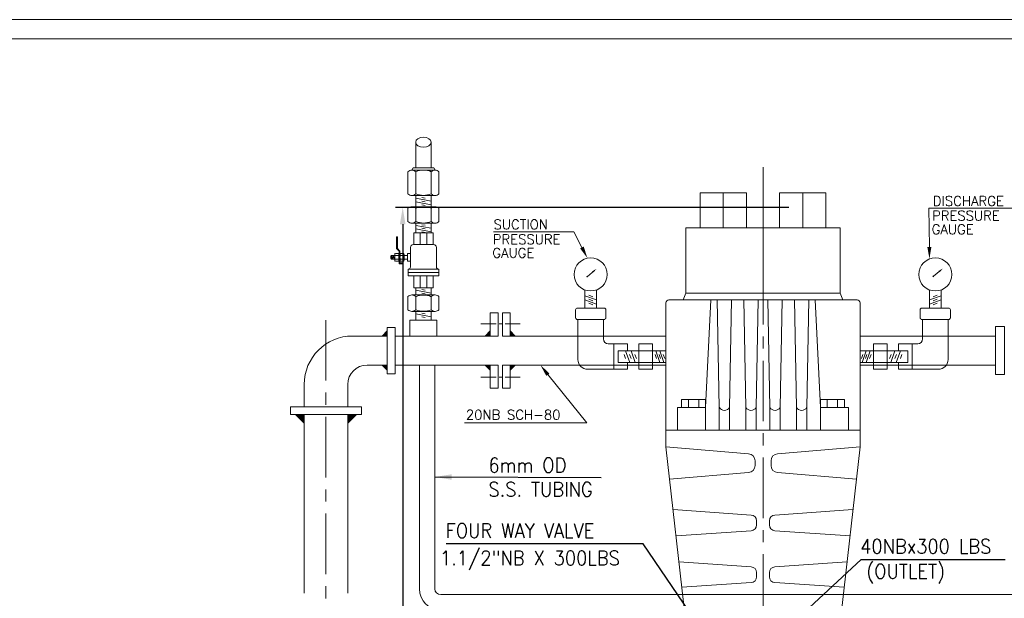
# Model space of a CAD drawing. Extents: x -365 to 4029, y -1522 to 1536.
# Tile 4 of 8: x 627 to 1644, y 938 to 1536. Entities that reach past the tile are written whole.
import ezdxf

# ---------------------------------------------------------------- set-up
doc = ezdxf.new("R2010")
doc.units = 0
doc.header["$LTSCALE"] = 50
doc.header["$MEASUREMENT"] = 0
doc.header["$PDMODE"] = 35
doc.linetypes.add('CENTER', pattern=[2, 1.25, -0.25, 0.25, -0.25])
doc.layers.get('0').update_dxf_attribs({"linetype": 'CONTINUOUS', "lineweight": 20})
doc.layers.get('DEFPOINTS').update_dxf_attribs({"linetype": 'CONTINUOUS', "lineweight": 20})
for name, color, linetype, lineweight in [('CEN', 8, 'CENTER', 18), ('DIM', 1, 'CONTINUOUS', 15), ('DWG', 2, 'CONTINUOUS', 20), ('TEXT', 3, 'CONTINUOUS', 18), ('THICK', 4, 'CONTINUOUS', 20)]:
    doc.layers.add(name, color=color, linetype=linetype, lineweight=lineweight)
doc.styles.add('ROM', font='romans.shx')
doc.dimstyles.new('DIM', dxfattribs={"dimscale": 5, "dimtxt": 2.5, "dimasz": 2.5, "dimexe": 1, "dimexo": 0.5, "dimgap": 0.5, "dimtad": 1, "dimdec": 0, "dimzin": 0, "dimdsep": 46, "dimtxsty": 'ROM', "dimcen": 1, "dimadec": 0, "dimazin": 0, "dimtfac": 1, "dimtdec": 0, "dimtofl": 0, "dimtmove": 0, "dimatfit": 3, "dimfxl": 0, "dimtolj": 1, "dimtzin": 0, "dimarcsym": 0})

# ---------------------------------------------------------------- blocks, each defined once
blk = doc.blocks.new('*D9')
at = {"layer": 'DEFPOINTS', "color": 0}
for p in [(1431.2, 1341.9), (1022.7, 68.7), (1338.1, 68.7)]:
    blk.add_point(p, dxfattribs=at)
at = {"layer": 'DIM', "color": 0, "lineweight": -2}
for p, q in [((1421.2, 1341.9), (1015.2, 1341.9)), ((1022.7, 1324.4), (1022.7, 86.2)), ((1328.1, 68.7), (1015.2, 68.7))]:
    blk.add_line(p, q, dxfattribs=at)
at = {"layer": 'DIM', "color": 0}
for points in [[(1019.8, 1324.4), (1025.6, 1324.4), (1022.7, 1341.9)], [(1019.8, 86.2), (1025.6, 86.2), (1022.7, 68.7)]]:
    blk.add_solid(points, dxfattribs=at)
at = {"layer": 'DIM', "color": 0, "lineweight": 15, "insert": (1008.4, 705.3), "char_height": 18.5, "attachment_point": 5, "rotation": 90, "style": 'ROM'}
blk.add_mtext('\\A1;826', dxfattribs=at)

msp = doc.modelspace()

# ---------------------------------------------------------------- hatches: boundary and pattern name
at = {"layer": 'THICK', "lineweight": 15}
for points in [[(1006.8, 1214.2), (1001.6, 1209), (1006.8, 1209)], [(1113.1, 1214.2), (1107.9, 1209), (1113.1, 1209)], [(1133.6, 1214.2), (1138.8, 1209), (1133.6, 1209)], [(1006.8, 1173.7), (1001.6, 1179), (1006.8, 1179)], [(1113.1, 1173.7), (1107.9, 1179), (1113.1, 1179)], [(1133.6, 1173.7), (1138.8, 1179), (1133.6, 1179)], [(912.1, 1128), (921, 1128), (921, 1119.1)], [(966, 1119.1), (974.9, 1128), (966, 1128)]]:
    msp.add_hatch(color=256, dxfattribs=at).paths.add_polyline_path(points)

# ---------------------------------------------------------------- linework, layer by layer
at = {"lineweight": 15}
msp.add_lwpolyline([(4029.4, 1535.8), (-365.4, 1535.8), (-365.4, -1522.1), (4029.4, -1522.1)], close=True, dxfattribs=at)
at = {"layer": 'CEN', "lineweight": 15}
for p, q in [((1394.6, 1383.5), (1394.6, -137.8)), ((943.5, 1225.5), (943.5, -143.1))]:
    msp.add_line(p, q, dxfattribs=at)
at = {"layer": 'CEN', "lineweight": 15, "ltscale": 0.25}
for p, q in [((1103.4, 1221.5), (1145.9, 1221.5)), ((1103.4, 1166.5), (1145.9, 1166.5))]:
    msp.add_line(p, q, dxfattribs=at)
at = {"layer": 'DIM', "lineweight": 15}
for p, q in [((1652.8, 1341.1), (1565.9, 1341.1)), ((1566.3, 1301.1), (1565.9, 1341.1)), ((1199.4, 1316.7), (1116.3, 1316.7)), ((1207.7, 1300.5), (1199.4, 1316.7)), ((1172.5, 1169.1), (1212.9, 1119.2)), ((1212.9, 1119.2), (1086.6, 1119.2))]:
    msp.add_line(p, q, dxfattribs=at)
msp.add_lwpolyline([(4009.5, -1502.3), (-345.6, -1502.3), (-345.6, 1515.9), (4009.5, 1515.9)], close=True, dxfattribs=at)
for points in [[(1209.5, 1301.4), (1205.8, 1299.5), (1213.4, 1289.4)], [(1568.4, 1301.1), (1564.2, 1301.1), (1566.4, 1288.6)], [(1170.9, 1167.8), (1174.2, 1170.3), (1164.9, 1179)]]:
    msp.add_solid(points, dxfattribs=at)
at = {"layer": 'DWG', "lineweight": 15}
for p, q in [((1036.1, 1382.6), (1036.1, 1409.2)), ((1052.1, 1382.6), (1052.1, 1409.2)), ((1032.1, 1380.4), (1033.6, 1382.6)), ((1033.6, 1382.6), (1054.7, 1382.6)), ((1056.1, 1380.4), (1054.7, 1382.6)), ((1028.1, 1378.7), (1028.1, 1355.9)), ((1032.1, 1380.4), (1056.1, 1380.4)), ((1036.1, 1355.9), (1036.1, 1378.7)), ((1052.1, 1355.9), (1052.1, 1378.7)), ((1060.1, 1378.7), (1060.1, 1355.9)), ((1032.1, 1354.2), (1056.1, 1354.2)), ((1036.1, 1342.6), (1036.1, 1354.2)), ((1052.1, 1342.6), (1052.1, 1354.2)), ((1329.8, 1356.9), (1377.5, 1356.9)), ((1329.8, 1320.6), (1329.8, 1356.9)), ((1353.6, 1356.9), (1353.6, 1320.6)), ((1377.5, 1320.6), (1377.5, 1356.9)), ((1459.4, 1356.9), (1411.7, 1356.9)), ((1411.7, 1320.6), (1411.7, 1356.9)), ((1435.6, 1356.9), (1435.6, 1320.6)), ((1459.4, 1320.6), (1459.4, 1356.9)), ((1032.1, 1342.6), (1056.1, 1342.6)), ((1028.1, 1340.9), (1028.1, 1327.3)), ((1036.1, 1327.3), (1036.1, 1340.9)), ((1052.1, 1327.3), (1052.1, 1340.9)), ((1060.1, 1340.9), (1060.1, 1327.3)), ((1032.1, 1325.6), (1056.1, 1325.6)), ((1036.1, 1315.7), (1036.1, 1325.6)), ((1052.1, 1315.7), (1052.1, 1325.6)), ((1054.1, 1315.7), (1034.1, 1315.7)), ((1034.1, 1303.5), (1034.1, 1315.7)), ((1040.8, 1315.7), (1040.8, 1303.5)), ((1047.5, 1315.7), (1047.5, 1303.5)), ((1054.1, 1303.5), (1054.1, 1315.7)), ((1315.1, 1320.6), (1315.1, 1253.4)), ((1315.1, 1320.6), (1474.1, 1320.6)), ((1394.6, 1320.6), (1394.6, 1253.4)), ((1474.1, 1320.6), (1474.1, 1253.4)), ((1033.7, 1303.5), (1054.6, 1303.5)), ((1014.6, 1292.3), (1011, 1292.3)), ((1011, 1288.3), (1011, 1292.3)), ((1014.6, 1287.3), (1014.6, 1293.3)), ((1015.1, 1294.3), (1018.5, 1294.3)), ((1018.5, 1292.3), (1015.1, 1292.3)), ((1020.3, 1294.3), (1023.7, 1294.3)), ((1023.7, 1292.3), (1020.3, 1292.3)), ((1024.1, 1287.3), (1024.1, 1293.3)), ((1027.5, 1292.3), (1024.1, 1292.3)), ((1027.5, 1286.3), (1027.5, 1294.3)), ((1030.7, 1294.3), (1027.5, 1294.3)), ((1030.7, 1300.5), (1030.7, 1280.1)), ((1057.6, 1300.5), (1057.6, 1280.1)), ((1014.6, 1288.3), (1011, 1288.3)), ((1018.5, 1288.3), (1015.1, 1288.3)), ((1015.1, 1286.3), (1018.5, 1286.3)), ((1023.7, 1288.3), (1020.3, 1288.3)), ((1020.3, 1286.3), (1023.7, 1286.3)), ((1027.5, 1288.3), (1024.1, 1288.3)), ((1030.7, 1286.3), (1027.5, 1286.3)), ((1028.3, 1278.1), (1028.3, 1271)), ((1028.3, 1278.1), (1028.7, 1278.1)), ((1028.3, 1274.6), (1060, 1274.6)), ((1028.3, 1271), (1060, 1271)), ((1059.6, 1278.1), (1028.7, 1278.1)), ((1034.1, 1271), (1034.1, 1258.7)), ((1040.8, 1258.7), (1040.8, 1271)), ((1047.5, 1258.7), (1047.5, 1271)), ((1054.1, 1271), (1054.1, 1258.7)), ((1060, 1278.1), (1059.6, 1278.1)), ((1060, 1278.1), (1060, 1271)), ((1220.8, 1276.8), (1213.3, 1270.6)), ((1578.2, 1277.1), (1570.7, 1270.8)), ((1032.1, 1251.4), (1056.1, 1251.4)), ((1054.1, 1258.7), (1034.1, 1258.7)), ((1036.1, 1258.7), (1036.1, 1251.4)), ((1052.1, 1258.7), (1052.1, 1251.4)), ((1210.7, 1237.9), (1210.7, 1256.6)), ((1222.7, 1237.9), (1222.7, 1256.6)), ((1312.1, 1246.3), (1315.1, 1253.4)), ((1315.1, 1253.4), (1474.1, 1253.4)), ((1477.1, 1246.3), (1474.1, 1253.4)), ((1566.5, 1237.9), (1566.5, 1256.6)), ((1578.5, 1237.9), (1578.5, 1256.6)), ((1028.1, 1249.7), (1028.1, 1236.1)), ((1036.1, 1236.1), (1036.1, 1249.7)), ((1052.1, 1236.1), (1052.1, 1249.7)), ((1060.1, 1249.7), (1060.1, 1236.1)), ((1294.4, 1243.3), (1294.4, 1094.6)), ((1297.4, 1246.3), (1491.8, 1246.3)), ((1335.4, 1135.1), (1340.8, 1246.3)), ((1347.3, 1246.3), (1349.5, 1135.1)), ((1362.2, 1246.3), (1360, 1135.1)), ((1374.7, 1246.3), (1377, 1135.1)), ((1389.6, 1246.3), (1387.4, 1135.1)), ((1399.6, 1246.3), (1401.8, 1135.1)), ((1414.5, 1246.3), (1412.3, 1135.1)), ((1427, 1246.3), (1429.2, 1135.1)), ((1441.9, 1246.3), (1439.7, 1135.1)), ((1453.8, 1135.1), (1448.4, 1246.3)), ((1494.8, 1243.3), (1494.8, 1094.6)), ((1032.1, 1234.4), (1056.1, 1234.4)), ((1036.1, 1234.4), (1036.1, 1225.3)), ((1052.1, 1234.4), (1052.1, 1225.3)), ((1121.1, 1232.9), (1113.1, 1232.9)), ((1113.1, 1209), (1113.1, 1232.9)), ((1121.1, 1209), (1121.1, 1232.9)), ((1125.6, 1232.9), (1133.6, 1232.9)), ((1125.6, 1209), (1125.6, 1232.9)), ((1133.6, 1209), (1133.6, 1232.9)), ((1201.1, 1228), (1201.1, 1235.9)), ((1203.1, 1237.9), (1230.4, 1237.9)), ((1232.4, 1228), (1232.4, 1235.9)), ((1556.8, 1228), (1556.8, 1235.9)), ((1586.1, 1237.9), (1558.8, 1237.9)), ((1588.1, 1228), (1588.1, 1235.9)), ((1030.1, 1225.3), (1030.1, 1209)), ((1058.1, 1225.3), (1030.1, 1225.3)), ((1058.1, 1225.3), (1058.1, 1209)), ((1203.1, 1226), (1230.4, 1226)), ((1203.6, 1184.6), (1203.6, 1226)), ((1229.9, 1206), (1229.9, 1226)), ((1586.1, 1226), (1558.8, 1226)), ((1559.3, 1206), (1559.3, 1226)), ((1585.6, 1184.6), (1585.6, 1226)), ((1006.8, 1170), (1006.8, 1217.9)), ((1014.8, 1217.9), (1006.8, 1217.9)), ((1014.8, 1170), (1014.8, 1217.9)), ((1006.8, 1209), (971, 1209)), ((1121.1, 1209), (1014.8, 1209)), ((1294.4, 1209), (1125.6, 1209)), ((1254.9, 1201), (1234.9, 1201)), ((1240.6, 1174.6), (1240.6, 1201)), ((1254.9, 1193.8), (1254.9, 1201)), ((1266.4, 1174.6), (1266.4, 1201)), ((1280.7, 1201), (1266.4, 1201)), ((1280.7, 1174.6), (1280.7, 1201)), ((1494.8, 1209), (1634.6, 1209)), ((1508.5, 1201), (1522.8, 1201)), ((1508.5, 1174.6), (1508.5, 1201)), ((1522.8, 1174.6), (1522.8, 1201)), ((1534.3, 1201), (1554.3, 1201)), ((1534.3, 1193.8), (1534.3, 1201)), ((1548.6, 1174.6), (1548.6, 1201)), ((1245.1, 1181.8), (1245.1, 1193.8)), ((1294.4, 1193.8), (1245.1, 1193.8)), ((1494.8, 1193.8), (1544.1, 1193.8)), ((1544.1, 1181.8), (1544.1, 1193.8)), ((1006.8, 1179), (986, 1179)), ((1121.1, 1179), (1014.8, 1179)), ((1039.9, 1179), (1039.9, 947.9)), ((1055.9, 1179), (1055.9, 947.9)), ((1113.1, 1155.1), (1113.1, 1179)), ((1121.1, 1155.1), (1121.1, 1179)), ((1294.4, 1179), (1125.6, 1179)), ((1125.6, 1155.1), (1125.6, 1179)), ((1133.6, 1155.1), (1133.6, 1179)), ((1294.4, 1181.8), (1245.1, 1181.8)), ((1254.9, 1174.6), (1254.9, 1181.8)), ((1494.8, 1181.8), (1544.1, 1181.8)), ((1494.8, 1179), (1634.6, 1179)), ((1534.3, 1174.6), (1534.3, 1181.8)), ((1014.8, 1170), (1006.8, 1170)), ((1254.9, 1174.6), (1213.6, 1174.6)), ((1280.7, 1174.6), (1266.4, 1174.6)), ((1508.5, 1174.6), (1522.8, 1174.6)), ((1534.3, 1174.6), (1575.6, 1174.6)), ((921, 1159), (921, 1136)), ((966, 1159), (966, 1136)), ((1121.1, 1155.1), (1113.1, 1155.1)), ((1125.6, 1155.1), (1133.6, 1155.1)), ((1310.5, 1135.1), (1310.5, 1143.4)), ((1335.4, 1143.4), (1310.5, 1143.4)), ((1317.6, 1135.1), (1317.6, 1143.4)), ((1328.3, 1135.1), (1328.3, 1143.4)), ((1335.4, 1135.1), (1335.4, 1143.4)), ((1453.8, 1143.4), (1478.7, 1143.4)), ((1453.8, 1135.1), (1453.8, 1143.4)), ((1460.9, 1135.1), (1460.9, 1143.4)), ((1471.6, 1135.1), (1471.6, 1143.4)), ((1478.7, 1135.1), (1478.7, 1143.4)), ((906.8, 1136), (980.2, 1136)), ((906.8, 1128), (906.8, 1136)), ((980.2, 1128), (980.2, 1136)), ((1335.4, 1135.1), (1306.4, 1135.1)), ((1306.4, 1135.1), (1306.4, 1111.8)), ((1335.4, 1135.1), (1335.4, 1111.8)), ((1349.5, 1135.1), (1349.5, 1111.8)), ((1360, 1135.1), (1360, 1111.8)), ((1377, 1135.1), (1377, 1111.8)), ((1387.4, 1135.1), (1387.4, 1111.8)), ((1401.8, 1135.1), (1401.8, 1111.8)), ((1412.3, 1135.1), (1412.3, 1111.8)), ((1429.2, 1135.1), (1429.2, 1111.8)), ((1439.7, 1135.1), (1439.7, 1111.8)), ((1453.8, 1135.1), (1482.8, 1135.1)), ((1453.8, 1135.1), (1453.8, 1111.8)), ((1482.8, 1135.1), (1482.8, 1111.8)), ((906.8, 1128), (980.2, 1128)), ((921, 1128), (921, 943.4)), ((966, 1128), (966, 943.4)), ((1294.4, 1111.8), (1494.8, 1111.8)), ((1324.6, 827.7), (1294.4, 1094.6)), ((1294.4, 1094.6), (1379.6, 1087.4)), ((1494.8, 1094.6), (1409.6, 1087.4)), ((1464.6, 827.7), (1494.8, 1094.6)), ((1386.4, 1080.2), (1386.4, 1075.1)), ((1402.9, 1080.2), (1402.9, 1075.1)), ((1298.2, 1061.1), (1379.6, 1068)), ((1491, 1061.1), (1409.6, 1068)), ((1301.8, 1029.7), (1382.4, 1024.1)), ((1487.4, 1029.7), (1406.9, 1024.1)), ((1388, 1018.1), (1388, 1013.9)), ((1401.2, 1018.1), (1401.2, 1013.9)), ((1304.8, 1002.5), (1382.4, 1007.9)), ((1484.4, 1002.5), (1406.9, 1007.9)), ((1307.9, 975.7), (1382.4, 970.6)), ((1481.3, 975.7), (1406.9, 970.6)), ((1388, 964.6), (1388, 960.3)), ((1401.2, 964.6), (1401.2, 960.3)), ((1310.8, 949.4), (1382.4, 954.3)), ((1478.4, 949.4), (1406.9, 954.3)), ((1061.9, 941.9), (1834.4, 941.9))]:
    msp.add_line(p, q, dxfattribs=at)
msp.add_lwpolyline([(1643.7, 1218.7), (1643.7, 1169.2), (1634.6, 1169.2), (1634.6, 1218.7)], close=True, dxfattribs=at)
for centre, radius in [((1216.7, 1272.6), 17.1), ((1572.5, 1272.6), 17.1), ((1213, 1270.3), 0.339), ((1570.4, 1270.6), 0.339)]:
    msp.add_circle(centre, radius, dxfattribs=at)
for centre, radius, start, end in [((1032.1, 1374.8), 5.6, 44.4206, 135.5794), ((1044.2, 1360.6), 19.8, 66.2528, 113.7898), ((1056.1, 1374.8), 5.6, 44.4206, 135.5794), ((1032.1, 1359.8), 5.6, 224.4206, 315.5794), ((1044.2, 1374.1), 19.8, 246.2102, 293.7472), ((1056.1, 1359.8), 5.6, 224.4206, 315.5794), ((1032.1, 1337), 5.6, 44.4206, 135.5794), ((1044.2, 1322.8), 19.8, 66.2528, 113.7898), ((1056.1, 1337), 5.6, 44.4206, 135.5794), ((1032.1, 1331.2), 5.6, 224.4206, 315.5794), ((1044.2, 1345.5), 19.8, 246.2102, 293.7472), ((1056.1, 1331.2), 5.6, 224.4206, 315.5794), ((1033.7, 1300.5), 3, 90, 180), ((1054.6, 1300.5), 3, 0, 90), ((1013.9, 1290.3), 3.51, 145.2475, 214.7525), ((1016, 1293.3), 1.4, 134.4206, 225.5794), ((1019.6, 1290.3), 4.96, 156.2528, 203.7898), ((1017.5, 1293.3), 1.4, 314.4206, 45.5794), ((1013.9, 1290.3), 4.96, 336.2102, 23.7472), ((1021.3, 1293.3), 1.4, 134.4206, 225.5794), ((1024.8, 1290.3), 4.96, 156.2528, 203.7898), ((1022.7, 1293.3), 1.4, 314.4206, 45.5794), ((1019.2, 1290.3), 4.96, 336.2102, 23.7472), ((1016, 1287.3), 1.4, 134.4206, 225.5794), ((1017.5, 1287.3), 1.4, 314.4206, 45.5794), ((1021.3, 1287.3), 1.4, 134.4206, 225.5794), ((1022.7, 1287.3), 1.4, 314.4206, 45.5794), ((1028.7, 1280.1), 2, 270, 0), ((1059.6, 1280.1), 2, 180, 270), ((1032.1, 1245.8), 5.6, 44.4206, 135.5794), ((1044.2, 1231.5), 19.8, 66.2528, 113.7898), ((1056.1, 1245.8), 5.6, 44.4206, 135.5794), ((1297.4, 1243.3), 3, 90, 180), ((1491.8, 1243.3), 3, 0, 90), ((1032.1, 1240), 5.6, 224.4206, 315.5794), ((1044.2, 1254.3), 19.8, 246.2102, 293.7472), ((1056.1, 1240), 5.6, 224.4206, 315.5794), ((1203.1, 1235.9), 2, 90, 180), ((1230.4, 1235.9), 2, 0, 90), ((1558.8, 1235.9), 2, 90, 180), ((1586.1, 1235.9), 2, 0, 90), ((1203.1, 1228), 2, 180, 270), ((1230.4, 1228), 2, 270, 0), ((1558.8, 1228), 2, 180, 270), ((1586.1, 1228), 2, 270, 0), ((971, 1159), 50, 90, 180), ((1234.9, 1206), 5, 180, 270), ((1554.3, 1206), 5, 270, 0), ((986, 1159), 20, 90, 180), ((1213.6, 1184.6), 10, 180, 270), ((1575.6, 1184.6), 10, 270, 0), ((1354.8, 1138.3), 6.11, 211.281, 328.719), ((1382.2, 1138.3), 6.11, 211.281, 328.719), ((1407, 1138.3), 6.11, 211.281, 328.719), ((1434.4, 1138.3), 6.11, 211.281, 328.719), ((1379.2, 1080.2), 7.2, 360, 86.2934), ((1410.1, 1080.2), 7.2, 93.7066, 180), ((1379.2, 1075.1), 7.2, 273.7066, 0), ((1410.1, 1075.1), 7.2, 180, 266.2934), ((1382, 1018.1), 6, 360, 86.2934), ((1407.2, 1018.1), 6, 93.7066, 180), ((1382, 1013.9), 6, 273.7066, 0), ((1407.2, 1013.9), 6, 180, 266.2934), ((1382, 964.6), 6, 360, 86.2934), ((1407.2, 964.6), 6, 93.7066, 180), ((1382, 960.3), 6, 273.7066, 0), ((1407.2, 960.3), 6, 180, 266.2934), ((1061.9, 947.9), 22, 180, 270), ((1061.9, 947.9), 6, 180, 270)]:
    msp.add_arc(centre, radius, start, end, dxfattribs=at)
msp.add_ellipse((1044.1, 1409.2), major_axis=(-8, 0), ratio=0.64138, dxfattribs=at)
for points in [[(1218.4, 1275.9), (1219.4, 1274.6), (1222.8, 1278.4)], [(1575.8, 1276.2), (1576.9, 1274.9), (1580.2, 1278.7)]]:
    msp.add_solid(points, dxfattribs=at)
at = {"layer": 'THICK', "lineweight": 15}
for p, q in [((1045.9, 1351.3), (1042.4, 1352)), ((1052.1, 1348.3), (1036.1, 1351.3)), ((1052.1, 1344.6), (1036.1, 1347.5)), ((1045.9, 1347.6), (1042.4, 1348.2)), ((1045.9, 1343.9), (1042.4, 1344.5)), ((1052.1, 1320.3), (1036.1, 1323.3)), ((1045.9, 1323.4), (1042.4, 1324)), ((1016.4, 1311.3), (1017.4, 1311.3)), ((1016.4, 1299.5), (1016.4, 1311.3)), ((1017.4, 1299.5), (1017.4, 1311.3)), ((1052.1, 1316.6), (1036.1, 1319.6)), ((1045.9, 1319.6), (1042.4, 1320.3)), ((1045.9, 1315.9), (1042.4, 1316.6)), ((1011.4, 1289.9), (1011.1, 1290.8)), ((1012.6, 1288.3), (1011.4, 1292.3)), ((1012.8, 1289.9), (1012.5, 1290.8)), ((1014, 1288.3), (1012.7, 1292.3)), ((1014.2, 1289.9), (1013.9, 1290.8)), ((1018.9, 1296.5), (1016.4, 1299.5)), ((1019.9, 1296.5), (1017.4, 1299.5)), ((1018.9, 1283.5), (1018.9, 1296.5)), ((1019.9, 1284.5), (1019.9, 1296.5)), ((1018.9, 1283.5), (1022.9, 1283.5)), ((1019.9, 1284.5), (1022.9, 1284.5)), ((1022.9, 1284.5), (1022.9, 1283.5)), ((1052.1, 1253.4), (1036.1, 1256.3)), ((1045.9, 1256.4), (1042.4, 1257)), ((1045.9, 1252.6), (1042.4, 1253.3)), ((1210.7, 1250.5), (1222.7, 1246.2)), ((1214.7, 1251.1), (1218.9, 1249.6)), ((1578.5, 1250.5), (1566.5, 1246.2)), ((1574.5, 1251.1), (1570.3, 1249.6)), ((1210.7, 1246.3), (1222.7, 1242)), ((1214.7, 1246.9), (1219, 1245.4)), ((1214.7, 1242.8), (1218.9, 1241.3)), ((1578.5, 1246.3), (1566.5, 1242)), ((1574.5, 1246.9), (1570.2, 1245.4)), ((1574.5, 1242.8), (1570.3, 1241.3)), ((1052.1, 1228.8), (1036.1, 1231.8)), ((1045.9, 1231.8), (1042.4, 1232.5)), ((1045.9, 1228.1), (1042.4, 1228.7)), ((1001.6, 1209), (1006.8, 1214.2)), ((1107.9, 1209), (1113.1, 1214.2)), ((1138.8, 1209), (1133.6, 1214.2)), ((1252.8, 1185.7), (1251.3, 1190)), ((1257.1, 1181.8), (1252.8, 1193.8)), ((1258.4, 1185.7), (1256.9, 1190)), ((1262.7, 1181.8), (1258.4, 1193.8)), ((1263.9, 1185.7), (1262.4, 1190)), ((1284.7, 1185.7), (1283.2, 1190)), ((1288.2, 1181.8), (1283.9, 1193.8)), ((1288.9, 1185.7), (1287.4, 1190)), ((1292.4, 1181.8), (1288.1, 1193.8)), ((1293.1, 1185.7), (1291.5, 1190)), ((1496.2, 1185.7), (1497.7, 1190)), ((1496.9, 1181.8), (1501.1, 1193.8)), ((1500.3, 1185.7), (1501.9, 1190)), ((1501, 1181.8), (1505.3, 1193.8)), ((1504.5, 1185.7), (1506.1, 1190)), ((1525.3, 1185.7), (1526.8, 1190)), ((1526.5, 1181.8), (1530.8, 1193.8)), ((1530.8, 1185.7), (1532.3, 1190)), ((1532.2, 1181.8), (1536.4, 1193.8)), ((1536.4, 1185.7), (1537.9, 1190)), ((1001.6, 1179), (1006.8, 1173.7)), ((1107.9, 1179), (1113.1, 1173.7)), ((1138.8, 1179), (1133.6, 1173.7)), ((921, 1119.1), (912.1, 1128)), ((966, 1119.1), (974.9, 1128))]:
    msp.add_line(p, q, dxfattribs=at)

# ---------------------------------------------------------------- texts
at = {"layer": 'TEXT', "lineweight": 15, "style": 'ROM'}
for s, p in [('DISCHARGE', (1569.9, 1343.5)), ('PRESSURE', (1569.1, 1328.3)), ('SUCTION', (1116.5, 1319.2)), ('GAUGE', (1568.7, 1314.2)), ('PRESSURE', (1115.7, 1303.9)), ('GAUGE', (1115.3, 1289.9)), ('20NB SCH-80', (1087.9, 1122.7))]:
    msp.add_text(s, height=10, dxfattribs=at).set_placement(p)
at = {"layer": 'TEXT', "lineweight": 15, "style": 'ROM', "width": 0.9}
for s, p in [('6mm OD', (1111.2, 1068.1)), ('S.S. TUBING', (1111.2, 1043.1)), ('FOUR WAY VALVE', (1067.1, 1000.5)), ('40NBx300 LBS', (1494.9, 984.2)), ('1.1/2"NB X 300LBS ', (1061.1, 972.2)), ('(OUTLET)', (1501.3, 958.5))]:
    msp.add_text(s, height=15, dxfattribs=at).set_placement(p)

# ---------------------------------------------------------------- dimensions: what is measured, and where the dimension line sits
at = {"layer": 'DIM', "lineweight": 15}
dim = msp.add_linear_dim(base=(1022.7, 68.7), p1=(1431.2, 1341.9), p2=(1338.1, 68.7), angle=90, text='826', dimstyle='DIM', override={"dimtxt": 3.7, "dimasz": 3.5, "dimexe": 1.5, "dimexo": 2, "dimgap": 1}, dxfattribs=at)
dim.commit()
dim.dimension.update_dxf_attribs({"geometry": '*D9', "text_midpoint": (1008.4, 705.3)})

# ---------------------------------------------------------------- leaders
for points, override in [([(1055.9, 1063.4), (1227.6, 1062.7)], {"dimtxt": 3, "dimasz": 3.5, "dimexe": 1.5, "dimexo": 2, "dimgap": 0.8}), ([(1368.7, 850.4), (1270.8, 994.4), (1067.4, 994.4)], {"dimtxt": 3, "dimasz": 3.5, "dimexe": 1.5, "dimexo": 2, "dimgap": 0.8}), ([(1404.4, 893.2), (1495.9, 978.3), (1644.4, 978.3)], {"dimtxt": 4.3, "dimasz": 3.5, "dimexe": 1.5, "dimexo": 2, "dimgap": 1.5})]:
    msp.add_leader(points, dimstyle='DIM', override=override, dxfattribs=at)

doc.saveas('drawing.dxf')
